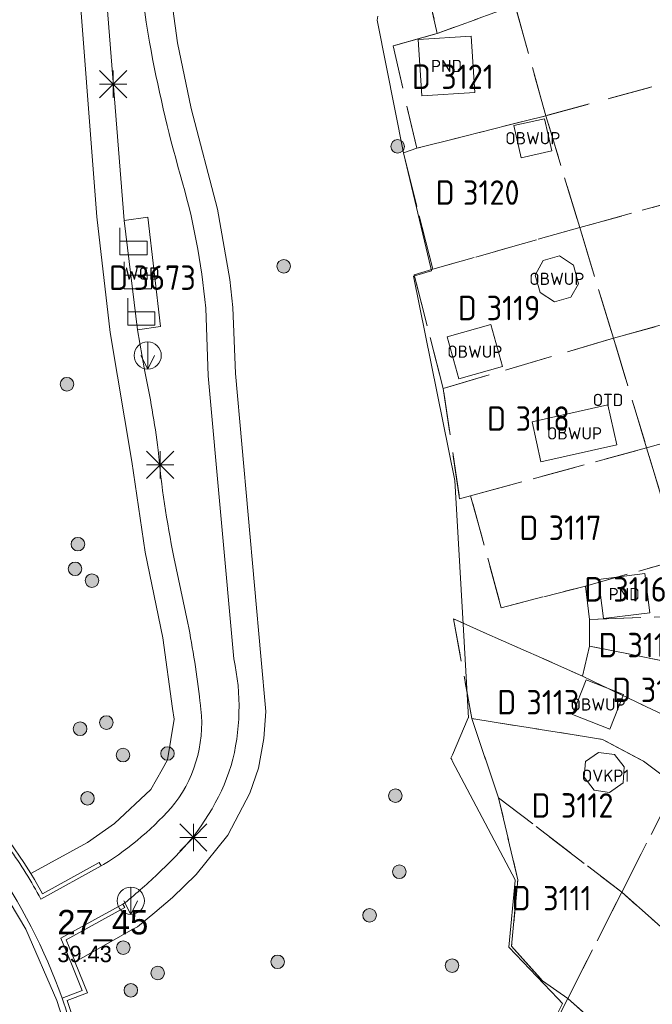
# Model space of a CAD drawing. Header units: metres. Extents: x 207644 to 210135, y 370459 to 373417.
# Tile 68 of 256: x 208638 to 208684, y 371534 to 371607. Entities that reach past the tile are written whole.
import ezdxf
from ezdxf.enums import TextEntityAlignment as Align

# ---------------------------------------------------------------- set-up
doc = ezdxf.new("R2010")
doc.units = ezdxf.units.M
doc.linetypes.add('HIDDEN2', pattern=[4.7625, 3.175, -1.5875])
for name, color, linetype in [('GB11', 1, 'Continuous'), ('KAD_Niet_vastgesteld_Perceel', 30, 'Continuous'), ('KAD_perceelnummer', 212, 'Continuous'), ('KAD_sectie', 212, 'Continuous'), ('KAD_Vastgesteld_Perceel', 212, 'Continuous'), ('NLV_inspectieput', 7, 'Continuous'), ('NNR_inspectieput', 7, 'Continuous'), ('OBWUP', 7, 'Continuous'), ('OTD', 7, 'Continuous'), ('OVKP1', 7, 'Continuous'), ('PND', 7, 'Continuous'), ('WGD', 7, 'Continuous')]:
    doc.layers.add(name, color=color, linetype=linetype)
for name, color, linetype, lineweight in [('GIMGMV', 7, 'Continuous', 25), ('GMV', 7, 'Continuous', 25), ('GP1', 7, 'Continuous', 30), ('Q14_zitbank-NGDW', 3, 'Continuous', 0), ('Q21_lantaarnpaal', 1, 'Continuous', 0), ('Q26_boom', 72, 'Continuous', 0), ('Q49_afvalbak-NGDW', 8, 'Continuous', 0)]:
    doc.layers.add(name, color=color, linetype=linetype, lineweight=lineweight)
doc.styles.add('ISO', font='isocpeur.ttf', dxfattribs={"height": 1})
doc.styles.add('ISOCP', font='ISOCP.shx', dxfattribs={"height": 1.8})

# ---------------------------------------------------------------- blocks, each defined once
blk = doc.blocks.new('ACMAP_ANN_TEMPLATE_Niet_Vastgesteld_Perceelnummer')
at = {"layer": 'KAD_perceelnummer', "style": 'ISOCP'}
blk.add_attdef('Perceelnummer', text='', height=1.8, dxfattribs=at).set_placement((0, 0), align=Align.MIDDLE)
at = {"layer": 'KAD_sectie', "style": 'ISOCP'}
blk.add_attdef('sectie', text='', height=1.8, dxfattribs=at).set_placement((-2.7, 0), align=Align.MIDDLE_RIGHT)
blk = doc.blocks.new('ACMAP_ANN_TEMPLATE_Vastgesteld_Perceelnummer')
at = {"layer": 'KAD_perceelnummer', "style": 'ISOCP'}
blk.add_attdef('Perceelnummer', text='', height=1.8, dxfattribs=at).set_placement((0, 0), align=Align.MIDDLE)
at = {"layer": 'KAD_sectie', "style": 'ISOCP'}
blk.add_attdef('sectie', text='', height=1.8, dxfattribs=at).set_placement((-2.7, 0), align=Align.MIDDLE_RIGHT)
blk = doc.blocks.new('Q26')
blk.add_hatch(color=256).paths.add_polyline_path([(-0.452, -0.01, 1), (0.548, -0.01, 1)])
blk.add_circle((0.048, -0.01), 0.5)
blk = doc.blocks.new('Q21')
for p, q in [((-1, 1), (0, 0)), ((0, 1), (0, 0)), ((0, 0), (1, 1)), ((-1, 0), (0, 0)), ((-1, -1), (0, 0)), ((0, 0), (1, 0)), ((0, 0), (0, -1)), ((0, 0), (1, -1))]:
    blk.add_line(p, q)
blk = doc.blocks.new('Q14')
blk.add_lwpolyline([(-0.983, 0.985), (-0.983, -1.014), (1.016, -1.014), (1.016, -0.015), (-0.983, -0.015)])
blk = doc.blocks.new('Q49')
blk.add_line((0, 1), (0, -1))
blk.add_lwpolyline([(-0.5, 0), (0, -1), (0.5, 0)])
blk.add_circle((0, 0), 1)

msp = doc.modelspace()

# ---------------------------------------------------------------- linework, layer by layer
at = {"layer": 'GB11', "color": 253, "linetype": 'Continuous', "lineweight": 13}
for points in [[(208667.255, 371605.097), (208671.155, 371605.337)], [(208667.509, 371600.963), (208667.255, 371605.097)], [(208671.155, 371605.337), (208671.409, 371601.203)], [(208671.409, 371601.203), (208667.509, 371600.963)], [(208684.284, 371562.915), (208680.879, 371562.48), (208680.511, 371565.359), (208683.916, 371565.794), (208684.284, 371562.915)]]:
    msp.add_lwpolyline(points, dxfattribs=at)
at = {"layer": 'GIMGMV', "color": 253, "linetype": 'Continuous', "lineweight": 13}
for points in [[(208676.537, 371599.266), (208674.288, 371598.758)], [(208677.07, 371596.908), (208676.537, 371599.266)], [(208674.288, 371598.758), (208674.821, 371596.399)], [(208674.821, 371596.399), (208677.07, 371596.908)], [(208677.647, 371589.18), (208676.452, 371588.833)], [(208678.67, 371588.492), (208677.647, 371589.18)], [(208676.452, 371588.833), (208675.852, 371587.748)], [(208679.041, 371587.126), (208678.67, 371588.492)], [(208675.852, 371587.748), (208676.221, 371586.489)], [(208678.482, 371586.127), (208679.041, 371587.126)], [(208676.221, 371586.489), (208677.287, 371585.802)], [(208677.287, 371585.802), (208678.482, 371586.127)], [(208672.587, 371584.122), (208669.372, 371583.225)], [(208673.45, 371581.029), (208672.587, 371584.122)], [(208669.372, 371583.225), (208670.235, 371580.132)], [(208670.235, 371580.132), (208673.45, 371581.029)], [(208681.211, 371578.208), (208675.621, 371576.956)], [(208681.869, 371575.267), (208681.211, 371578.208)], [(208675.621, 371576.956), (208676.279, 371574.016)], [(208676.279, 371574.016), (208681.869, 371575.267)], [(208679.613, 371557.975), (208678.609, 371555.431)], [(208682.359, 371556.892), (208679.613, 371557.975)], [(208681.356, 371554.348), (208682.359, 371556.892)], [(208678.609, 371555.431), (208681.356, 371554.348)]]:
    msp.add_lwpolyline(points, dxfattribs=at)
at = {"layer": 'GMV', "color": 253, "linetype": 'Continuous', "lineweight": 13}
for points in [[(208647.478, 371604.892, -0.075936), (208647.129, 371616.836)], [(208649.736, 371595.155, -0.025068), (208647.478, 371604.892)], [(208651.611, 371585.338, 0.04898), (208649.736, 371595.155)], [(208647.114, 371580.791, -0.019134), (208648.111, 371574.886)], [(208648.111, 371574.886, 0.028911), (208649.275, 371567.003)], [(208650.298, 371562.149, -0.019968), (208651.189, 371556.396)], [(208653.484, 371551.659, 0.121901), (208653.675, 371559.526)], [(208651.199, 371556.305, -0.201929), (208649.345, 371548.887)], [(208649.352, 371544.952, 0.120984), (208653.484, 371551.659)], [(208649.345, 371548.887, -0.077047), (208644.1, 371544.385)], [(208638.03, 371528.479, 0.143008), (208627.145, 371547.937)], [(208637.139, 371545.587, -0.0371), (208639.479, 371541.827)], [(208635.814, 371544.715, -0.066967), (208641.039, 371534.545)], [(208645.654, 371541.56, 0.022018), (208648.214, 371543.812)], [(208641.039, 371534.545, -0.033878), (208642.654, 371528.795)]]:
    msp.add_lwpolyline(points, format="xyb", dxfattribs=at)
for points in [[(208643.599, 371592.052), (208642.078, 371611.856)], [(208644.123, 371610.63), (208645.604, 371591.784)], [(208649.546, 371604.855), (208648.952, 371609.165)], [(208664.234, 371606.531), (208664.269, 371606.807)], [(208664.259, 371606.406), (208664.234, 371606.531)], [(208666.17, 371596.759), (208664.259, 371606.406)], [(208650.533, 371600.018), (208649.546, 371604.855)], [(208652.466, 371592.608), (208650.533, 371600.018)], [(208666.172, 371596.75), (208666.17, 371596.759)], [(208668.167, 371588.283), (208666.172, 371596.75)], [(208653.384, 371587.436), (208652.466, 371592.608)], [(208644.582, 371583.532), (208643.599, 371592.052)], [(208645.604, 371591.784), (208647.34, 371592.011)], [(208647.34, 371592.011), (208648.278, 371583.973)], [(208645.604, 371591.784), (208646.581, 371583.737)], [(208668.219, 371588.063), (208668.167, 371588.283)], [(208666.891, 371587.688), (208668.219, 371588.063)], [(208669.938, 371572.656), (208666.891, 371587.688)], [(208653.597, 371585.378), (208653.384, 371587.436)], [(208651.779, 371580.346), (208651.611, 371585.338)], [(208653.792, 371580.513), (208653.597, 371585.378)], [(208648.278, 371583.973), (208646.581, 371583.737)], [(208646.18, 371574.033), (208644.582, 371583.532)], [(208646.581, 371583.737), (208647.114, 371580.791)], [(208653.675, 371559.526), (208651.779, 371580.346)], [(208655.664, 371559.711), (208653.792, 371580.513)], [(208647.154, 371567.374), (208646.18, 371574.033)], [(208669.939, 371572.644), (208669.938, 371572.656)], [(208670.544, 371562.068), (208669.939, 371572.644)], [(208648.445, 371561.058), (208647.154, 371567.374)], [(208649.275, 371567.003), (208650.298, 371562.149)], [(208670.938, 371555.188), (208670.544, 371562.068)], [(208649.176, 371555.874), (208648.445, 371561.058)], [(208656.035, 371555.64), (208655.664, 371559.711)], [(208651.189, 371556.396), (208651.199, 371556.305)], [(208649.29, 371555.082), (208649.176, 371555.874)], [(208655.895, 371553.646), (208656.035, 371555.64)], [(208648.803, 371552.082), (208649.29, 371555.082)], [(208669.762, 371552.463), (208670.933, 371555.176)], [(208670.933, 371555.176), (208670.938, 371555.188)], [(208655.504, 371551.473), (208655.895, 371553.646)], [(208648.403, 371551.379), (208648.803, 371552.082)], [(208669.656, 371552.219), (208669.762, 371552.463)], [(208669.658, 371552.214), (208669.656, 371552.219)], [(208669.718, 371552.102), (208669.658, 371552.214)], [(208669.757, 371552.026), (208669.718, 371552.102)], [(208674.376, 371543.248), (208669.757, 371552.026)], [(208647.566, 371549.905), (208648.403, 371551.379)], [(208654.849, 371549.623), (208655.504, 371551.473)], [(208644.909, 371547.401), (208647.566, 371549.905)], [(208653.244, 371546.554), (208654.849, 371549.623)], [(208642.912, 371546.014), (208644.909, 371547.401)], [(208650.906, 371543.654), (208653.244, 371546.554)], [(208638.232, 371544.538), (208637.219, 371545.999)], [(208638.745, 371543.712), (208642.912, 371546.014)], [(208648.789, 371544.376), (208649.352, 371544.952)], [(208638.385, 371539.629), (208635.434, 371544.535)], [(208638.737, 371543.725), (208638.232, 371544.538)], [(208639.479, 371541.827), (208643.923, 371544.275)], [(208643.778, 371544.538), (208639.596, 371542.234)], [(208643.923, 371544.275), (208643.778, 371544.538)], [(208643.923, 371544.275), (208644.1, 371544.385)], [(208648.214, 371543.812), (208648.789, 371544.376)], [(208638.745, 371543.712), (208638.737, 371543.725)], [(208639.02, 371543.27), (208638.745, 371543.712)], [(208649.175, 371541.957), (208650.906, 371543.654)], [(208639.596, 371542.234), (208639.02, 371543.27)], [(208673.906, 371538.313), (208674.39, 371543.21)], [(208674.391, 371543.219), (208674.376, 371543.248)], [(208674.39, 371543.21), (208674.391, 371543.219)], [(208647.865, 371540.852), (208649.175, 371541.957)], [(208645.511, 371541.472), (208640.957, 371538.963)], [(208641.336, 371538.829), (208645.656, 371541.209)], [(208645.511, 371541.472), (208645.654, 371541.56)], [(208645.656, 371541.209), (208645.511, 371541.472)], [(208646.602, 371539.787), (208647.865, 371540.852)], [(208646.29, 371539.649), (208646.602, 371539.787)], [(208640.655, 371534.374), (208638.385, 371539.629)], [(208640.957, 371538.963), (208641.73, 371537.071)], [(208641.993, 371537.22), (208646.29, 371539.649)], [(208641.993, 371537.22), (208641.336, 371538.829)], [(208673.911, 371538.308), (208673.906, 371538.313)], [(208677.517, 371534.515), (208673.911, 371538.308)], [(208641.73, 371537.071), (208642.527, 371535.118)], [(208642.007, 371537.184), (208641.993, 371537.22)], [(208642.92, 371534.948), (208642.007, 371537.184)], [(208642.527, 371535.118), (208641.039, 371534.545)], [(208641.414, 371534.368), (208642.92, 371534.948)], [(208641.56, 371531.526), (208640.655, 371534.374)], [(208641.951, 371532.741), (208641.414, 371534.368)], [(208676.281, 371530.969), (208677.859, 371534.156)], [(208677.859, 371534.156), (208677.517, 371534.515)]]:
    msp.add_lwpolyline(points, dxfattribs=at)
at = {"layer": 'GP1', "color": 253, "linetype": 'Continuous', "lineweight": 13}
for points in [[(208680.502, 371552.624), (208679.55, 371551.961)], [(208681.686, 371552.477), (208680.502, 371552.624)], [(208682.391, 371551.569), (208681.686, 371552.477)], [(208679.55, 371551.961), (208679.466, 371550.8)], [(208682.329, 371550.387), (208682.391, 371551.569)], [(208679.466, 371550.8), (208680.194, 371549.849)], [(208680.194, 371549.849), (208681.314, 371549.679)], [(208681.314, 371549.679), (208682.329, 371550.387)]]:
    msp.add_lwpolyline(points, dxfattribs=at)
at = {"layer": 'KAD_Niet_vastgesteld_Perceel', "color": 253, "linetype": 'HIDDEN2', "lineweight": 13}
msp.add_lwpolyline([(208666.667, 371614.335), (208668.649, 371605.534), (208665.394, 371604.621), (208667.135, 371597.092), (208666.162, 371596.749), (208668.317, 371588.186), (208666.951, 371587.79), (208669.091, 371579.415), (208670.297, 371571.29), (208671.104, 371571.51), (208673.353, 371563.283), (208679.568, 371564.875), (208679.843, 371562.425), (208679.853, 371560.454), (208679.326, 371558.25), (208669.843, 371562.459), (208671.193, 371555.121), (208673.157, 371549.299), (208674.576, 371543.261), (208674.121, 371538.369), (208676.403, 371535.827), (208678.251, 371534.521), (208674.113, 371526.358)], dxfattribs=at)
at = {"layer": 'KAD_Vastgesteld_Perceel', "color": 253, "linetype": 'HIDDEN2', "lineweight": 13}
for points in [[(208668.401, 371614.686), (208672.106, 371615.821), (208674.375, 371607.632), (208668.649, 371605.534), (208666.667, 371614.335), (208668.401, 371614.686)], [(208708.211, 371608.133), (208693.621, 371604.104), (208676.635, 371599.482), (208674.375, 371607.632), (208694.38, 371613.129), (208705.945, 371616.293), (208708.211, 371608.133)], [(208710.491, 371599.924), (208679.134, 371591.262), (208676.635, 371599.482), (208693.621, 371604.104), (208708.211, 371608.133), (208710.491, 371599.924)], [(208668.649, 371605.534), (208674.375, 371607.632), (208676.635, 371599.482), (208667.135, 371597.092), (208665.394, 371604.621), (208668.649, 371605.534)], [(208710.491, 371599.924), (208712.758, 371591.76), (208681.613, 371583.111), (208679.134, 371591.262), (208710.491, 371599.924)], [(208667.135, 371597.092), (208676.635, 371599.482), (208679.134, 371591.262), (208668.317, 371588.186), (208666.162, 371596.749), (208667.135, 371597.092)], [(208668.317, 371588.186), (208679.134, 371591.262), (208681.613, 371583.111), (208669.091, 371579.415), (208666.951, 371587.79), (208668.317, 371588.186)], [(208712.758, 371591.76), (208715.045, 371583.525), (208704.694, 371580.701), (208698.025, 371578.868), (208684.052, 371575.049), (208681.613, 371583.111), (208712.758, 371591.76)], [(208717.307, 371575.382), (208705.028, 371572.008), (208686.542, 371566.847), (208684.052, 371575.049), (208698.025, 371578.868), (208704.694, 371580.701), (208715.045, 371583.525), (208717.307, 371575.382)], [(208669.091, 371579.415), (208681.613, 371583.111), (208684.052, 371575.049), (208671.104, 371571.51), (208670.297, 371571.29), (208669.091, 371579.415)], [(208671.104, 371571.51), (208684.052, 371575.049), (208686.542, 371566.847), (208679.568, 371564.875), (208673.353, 371563.283), (208671.104, 371571.51)], [(208679.568, 371564.875), (208686.542, 371566.847), (208688.392, 371562.717), (208679.843, 371562.425), (208679.568, 371564.875)], [(208671.193, 371555.121), (208669.843, 371562.459), (208679.326, 371558.25), (208688.151, 371554.026), (208686.211, 371550.196), (208683.813, 371551.99), (208680.819, 371553.59), (208671.193, 371555.121)], [(208679.843, 371562.425), (208688.392, 371562.717), (208690.352, 371558.347), (208679.853, 371560.454), (208679.843, 371562.425)], [(208679.326, 371558.25), (208679.853, 371560.454), (208690.352, 371558.347), (208688.151, 371554.026), (208679.326, 371558.25)], [(208671.193, 371555.121), (208680.819, 371553.59), (208683.813, 371551.99), (208686.211, 371550.196), (208682.22, 371542.344), (208673.157, 371549.299), (208671.193, 371555.121)], [(208703.652, 371523.416), (208690.406, 371535.103), (208682.22, 371542.344), (208686.211, 371550.196), (208709.265, 371529.851), (208703.652, 371523.416)], [(208673.157, 371549.299), (208682.22, 371542.344), (208678.251, 371534.521), (208676.403, 371535.827), (208674.121, 371538.369), (208674.576, 371543.261), (208673.157, 371549.299)], [(208703.652, 371523.416), (208698.087, 371517.036), (208694.655, 371520.07), (208678.251, 371534.521), (208682.22, 371542.344), (208690.406, 371535.103), (208703.652, 371523.416)], [(208674.113, 371526.358), (208678.251, 371534.521), (208694.655, 371520.07), (208698.087, 371517.036), (208692.48, 371510.608), (208679.23, 371522.299), (208674.113, 371526.358)]]:
    msp.add_lwpolyline(points, close=True, dxfattribs=at)

# ---------------------------------------------------------------- block references
at = {"layer": 'KAD_Niet_vastgesteld_Perceel', "color": 253, "linetype": 'HIDDEN2', "lineweight": 13}
ref = msp.add_blockref('ACMAP_ANN_TEMPLATE_Niet_Vastgesteld_Perceelnummer', (208648.596, 371587.571), dxfattribs=at)
ref.add_attrib('Perceelnummer', '3673', dxfattribs={"layer": 'KAD_perceelnummer', "lineweight": 13, "height": 1.8, "style": 'ISOCP'}).set_placement((208648.596, 371587.571), align=Align.MIDDLE)
ref.add_attrib('sectie', 'D', dxfattribs={"layer": 'KAD_sectie', "lineweight": 13, "height": 1.8, "style": 'ISOCP'}).set_placement((208645.896, 371587.571), align=Align.MIDDLE_RIGHT)
at = {"layer": 'KAD_Vastgesteld_Perceel', "color": 253, "linetype": 'HIDDEN2', "lineweight": 13}
ref = msp.add_blockref('ACMAP_ANN_TEMPLATE_Vastgesteld_Perceelnummer', (208670.876, 371602.362), dxfattribs=at)
ref.add_attrib('Perceelnummer', '3121', dxfattribs={"layer": 'KAD_perceelnummer', "lineweight": 13, "height": 1.8, "style": 'ISOCP'}).set_placement((208670.876, 371602.362), align=Align.MIDDLE)
ref.add_attrib('sectie', 'D', dxfattribs={"layer": 'KAD_sectie', "lineweight": 13, "height": 1.8, "style": 'ISOCP'}).set_placement((208668.176, 371602.362), align=Align.MIDDLE_RIGHT)
ref = msp.add_blockref('ACMAP_ANN_TEMPLATE_Vastgesteld_Perceelnummer', (208672.624, 371593.834), dxfattribs=at)
ref.add_attrib('Perceelnummer', '3120', dxfattribs={"layer": 'KAD_perceelnummer', "lineweight": 13, "height": 1.8, "style": 'ISOCP'}).set_placement((208672.624, 371593.834), align=Align.MIDDLE)
ref.add_attrib('sectie', 'D', dxfattribs={"layer": 'KAD_sectie', "lineweight": 13, "height": 1.8, "style": 'ISOCP'}).set_placement((208669.924, 371593.834), align=Align.MIDDLE_RIGHT)
ref = msp.add_blockref('ACMAP_ANN_TEMPLATE_Vastgesteld_Perceelnummer', (208674.256, 371585.339), dxfattribs=at)
ref.add_attrib('Perceelnummer', '3119', dxfattribs={"layer": 'KAD_perceelnummer', "lineweight": 13, "height": 1.8, "style": 'ISOCP'}).set_placement((208674.256, 371585.339), align=Align.MIDDLE)
ref.add_attrib('sectie', 'D', dxfattribs={"layer": 'KAD_sectie', "lineweight": 13, "height": 1.8, "style": 'ISOCP'}).set_placement((208671.556, 371585.339), align=Align.MIDDLE_RIGHT)
ref = msp.add_blockref('ACMAP_ANN_TEMPLATE_Vastgesteld_Perceelnummer', (208676.41, 371577.201), dxfattribs=at)
ref.add_attrib('Perceelnummer', '3118', dxfattribs={"layer": 'KAD_perceelnummer', "lineweight": 13, "height": 1.8, "style": 'ISOCP'}).set_placement((208676.41, 371577.201), align=Align.MIDDLE)
ref.add_attrib('sectie', 'D', dxfattribs={"layer": 'KAD_sectie', "lineweight": 13, "height": 1.8, "style": 'ISOCP'}).set_placement((208673.71, 371577.201), align=Align.MIDDLE_RIGHT)
ref = msp.add_blockref('ACMAP_ANN_TEMPLATE_Vastgesteld_Perceelnummer', (208678.791, 371569.166), dxfattribs=at)
ref.add_attrib('Perceelnummer', '3117', dxfattribs={"layer": 'KAD_perceelnummer', "lineweight": 13, "height": 1.8, "style": 'ISOCP'}).set_placement((208678.791, 371569.166), align=Align.MIDDLE)
ref.add_attrib('sectie', 'D', dxfattribs={"layer": 'KAD_sectie', "lineweight": 13, "height": 1.8, "style": 'ISOCP'}).set_placement((208676.091, 371569.166), align=Align.MIDDLE_RIGHT)
ref = msp.add_blockref('ACMAP_ANN_TEMPLATE_Vastgesteld_Perceelnummer', (208683.564, 371564.636), dxfattribs=at)
ref.add_attrib('Perceelnummer', '3116', dxfattribs={"layer": 'KAD_perceelnummer', "lineweight": 13, "height": 1.8, "style": 'ISOCP'}).set_placement((208683.564, 371564.636), align=Align.MIDDLE)
ref.add_attrib('sectie', 'D', dxfattribs={"layer": 'KAD_sectie', "lineweight": 13, "height": 1.8, "style": 'ISOCP'}).set_placement((208680.864, 371564.636), align=Align.MIDDLE_RIGHT)
ref = msp.add_blockref('ACMAP_ANN_TEMPLATE_Vastgesteld_Perceelnummer', (208684.612, 371560.532), dxfattribs=at)
ref.add_attrib('Perceelnummer', '3115', dxfattribs={"layer": 'KAD_perceelnummer', "lineweight": 13, "height": 1.8, "style": 'ISOCP'}).set_placement((208684.612, 371560.532), align=Align.MIDDLE)
ref.add_attrib('sectie', 'D', dxfattribs={"layer": 'KAD_sectie', "lineweight": 13, "height": 1.8, "style": 'ISOCP'}).set_placement((208681.912, 371560.532), align=Align.MIDDLE_RIGHT)
ref = msp.add_blockref('ACMAP_ANN_TEMPLATE_Vastgesteld_Perceelnummer', (208685.612, 371557.24), dxfattribs=at)
ref.add_attrib('Perceelnummer', '3114', dxfattribs={"layer": 'KAD_perceelnummer', "lineweight": 13, "height": 1.8, "style": 'ISOCP'}).set_placement((208685.612, 371557.24), align=Align.MIDDLE)
ref.add_attrib('sectie', 'D', dxfattribs={"layer": 'KAD_sectie', "lineweight": 13, "height": 1.8, "style": 'ISOCP'}).set_placement((208682.912, 371557.24), align=Align.MIDDLE_RIGHT)
ref = msp.add_blockref('ACMAP_ANN_TEMPLATE_Vastgesteld_Perceelnummer', (208677.157, 371556.328), dxfattribs=at)
ref.add_attrib('Perceelnummer', '3113', dxfattribs={"layer": 'KAD_perceelnummer', "lineweight": 13, "height": 1.8, "style": 'ISOCP'}).set_placement((208677.157, 371556.328), align=Align.MIDDLE)
ref.add_attrib('sectie', 'D', dxfattribs={"layer": 'KAD_sectie', "lineweight": 13, "height": 1.8, "style": 'ISOCP'}).set_placement((208674.457, 371556.328), align=Align.MIDDLE_RIGHT)
ref = msp.add_blockref('ACMAP_ANN_TEMPLATE_Vastgesteld_Perceelnummer', (208679.681, 371548.733), dxfattribs=at)
ref.add_attrib('Perceelnummer', '3112', dxfattribs={"layer": 'KAD_perceelnummer', "lineweight": 13, "height": 1.8, "style": 'ISOCP'}).set_placement((208679.681, 371548.733), align=Align.MIDDLE)
ref.add_attrib('sectie', 'D', dxfattribs={"layer": 'KAD_sectie', "lineweight": 13, "height": 1.8, "style": 'ISOCP'}).set_placement((208676.981, 371548.733), align=Align.MIDDLE_RIGHT)
ref = msp.add_blockref('ACMAP_ANN_TEMPLATE_Vastgesteld_Perceelnummer', (208678.225, 371541.91), dxfattribs=at)
ref.add_attrib('Perceelnummer', '3111', dxfattribs={"layer": 'KAD_perceelnummer', "lineweight": 13, "height": 1.8, "style": 'ISOCP'}).set_placement((208678.225, 371541.91), align=Align.MIDDLE)
ref.add_attrib('sectie', 'D', dxfattribs={"layer": 'KAD_sectie', "lineweight": 13, "height": 1.8, "style": 'ISOCP'}).set_placement((208675.525, 371541.91), align=Align.MIDDLE_RIGHT)
at = {"layer": 'Q14_zitbank-NGDW', "color": 253}
for p in [(208646.285, 371590.261), (208646.604, 371587.758), (208646.862, 371585.079)]:
    msp.add_blockref('Q14', p, dxfattribs=at)
at = {"layer": 'Q21_lantaarnpaal', "color": 253}
for p in [(208644.805, 371601.808), (208648.26, 371573.796), (208650.702, 371546.377)]:
    msp.add_blockref('Q21', p, dxfattribs=at)
at = {"layer": 'Q26_boom', "color": 253}
for p in [(208665.684, 371597.241), (208657.304, 371588.419), (208641.352, 371579.738), (208642.159, 371567.969), (208641.946, 371566.155), (208643.19, 371565.286), (208642.318, 371554.384), (208644.255, 371554.839), (208645.477, 371552.445), (208648.749, 371552.562), (208665.519, 371549.458), (208642.864, 371549.264), (208665.811, 371543.862), (208663.621, 371540.655), (208645.497, 371538.279), (208656.854, 371537.234), (208648.032, 371536.41), (208669.687, 371536.955), (208646.052, 371535.138)]:
    msp.add_blockref('Q26', p, dxfattribs=at)
at = {"layer": 'Q49_afvalbak-NGDW', "color": 253}
for p in [(208647.341, 371581.843), (208646.095, 371541.714)]:
    msp.add_blockref('Q49', p, dxfattribs=at)

# ---------------------------------------------------------------- texts
at = {"layer": 'NLV_inspectieput', "color": 253, "lineweight": 13}
msp.add_text('39.43', height=1.2, dxfattribs=at).set_placement((208640.69, 371537.2))
at = {"layer": 'NNR_inspectieput', "color": 253, "lineweight": 13}
msp.add_text('27_45', height=1.8, dxfattribs=at).set_placement((208640.69, 371539.24))
at = {"layer": 'OBWUP', "color": 253, "linetype": 'Continuous', "lineweight": 13, "style": 'ISO'}
for p in [(208675.679, 371597.833), (208677.447, 371587.484), (208671.411, 371582.127), (208678.745, 371576.112), (208680.484, 371556.162)]:
    msp.add_text('OBWUP', height=0.9, dxfattribs=at).set_placement(p, align=Align.MIDDLE_CENTER)
at = {"layer": 'OTD', "color": 253, "linetype": 'Continuous', "lineweight": 13, "style": 'ISO'}
msp.add_text('OTD', height=0.9, dxfattribs=at).set_placement((208681.212, 371578.572), align=Align.MIDDLE_CENTER)
at = {"layer": 'OVKP1', "color": 253, "linetype": 'Continuous', "lineweight": 13, "style": 'ISO'}
msp.add_text('OVKP1', height=0.9, dxfattribs=at).set_placement((208681.039, 371550.917), align=Align.MIDDLE_CENTER)
at = {"layer": 'PND', "color": 253, "linetype": 'Continuous', "lineweight": 13, "style": 'ISO'}
for p in [(208669.332, 371603.15), (208682.405, 371564.284)]:
    msp.add_text('PND', height=0.9, dxfattribs=at).set_placement(p, align=Align.MIDDLE_CENTER)
at = {"layer": 'WGD', "color": 253, "linetype": 'Continuous', "lineweight": 13, "style": 'ISO'}
msp.add_text('WGD', height=0.9, dxfattribs=at).set_placement((208646.941, 371587.873), align=Align.MIDDLE_CENTER)

doc.saveas('drawing.dxf')
